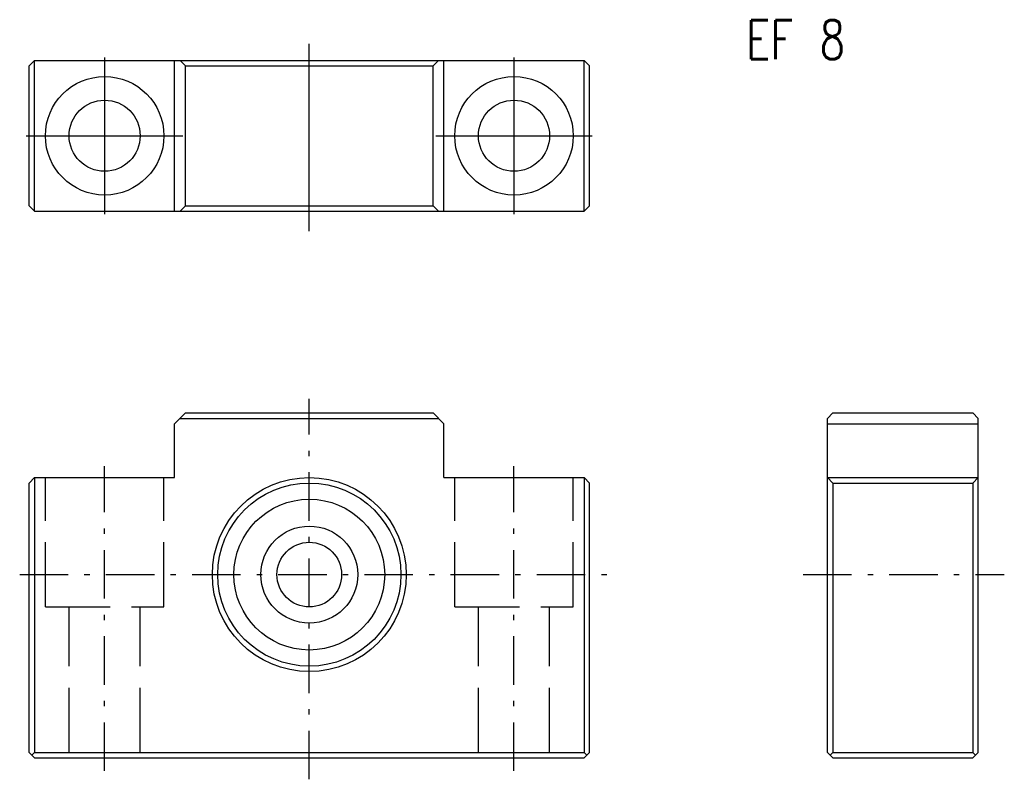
# Model space of a CAD drawing. Extents: x -26.9 to 64.5, y -19 to 51.5.
import ezdxf

# ---------------------------------------------------------------- set-up
doc = ezdxf.new("R2010")
doc.units = 0
doc.header["$MEASUREMENT"] = 0
for name, pattern in [('CENTER', [8, 4.5, -1.5, 0.5, -1.5]), ('L_DASH', [8, 6, -2]), ('SOLID', [0])]:
    doc.linetypes.add(name, pattern=pattern)
doc.layers.get('0').update_dxf_attribs({"linetype": 'SOLID'})
doc.styles.get("Standard").update_dxf_attribs({"font": 'txt.shx'})

msp = doc.modelspace()

# ---------------------------------------------------------------- linework, layer by layer
at = {"color": 7, "linetype": 'SOLID'}
for p, q in [((0, 31.881506), (0, 49.255493)), ((-25.500067, 47.7304), (-26.000067, 47.230389)), ((-25.500002, 33.730339), (-25.500002, 47.730339)), ((-25.500002, 47.730339), (25.5, 47.730339)), ((-19.000002, 48.000336), (-19.000002, 33.460342)), ((-12.500002, 33.730339), (-12.500002, 47.730339)), ((-11.499998, 47.230339), (-12.000036, 47.730377)), ((11.499995, 47.230343), (12.000036, 47.730385)), ((12.499999, 33.730339), (12.499999, 47.730339)), ((19, 48.000336), (19, 33.460342)), ((25.499994, 47.730358), (26.000029, 47.230324)), ((25.5, 33.730339), (25.5, 47.730339)), ((-26.000002, 34.230339), (-26.000002, 47.230324)), ((-11.500002, 34.230377), (-11.500002, 47.230339)), ((-11.500002, 47.230339), (11.499999, 47.230339)), ((11.499999, 34.230377), (11.499999, 47.230339)), ((26, 34.230339), (26, 47.230339)), ((-26.270006, 40.730339), (-11.729998, 40.730339)), ((11.729995, 40.730339), (26.269997, 40.730339)), ((-26.000027, 34.230373), (-25.499994, 33.730343)), ((-11.500003, 34.230377), (-12.000041, 33.730339)), ((-11.500002, 34.230377), (11.499999, 34.230377)), ((11.499993, 34.230377), (12.000035, 33.730335)), ((26.000011, 34.230328), (25.500063, 33.730328)), ((-25.500002, 33.730339), (25.5, 33.730339)), ((-11.500001, 14.999998), (-12.500002, 13.999997)), ((-11.500002, 14.999998), (11.499999, 14.999998)), ((11.5, 14.999999), (12.500001, 13.999998)), ((48.591614, 14.999952), (48.091621, 14.499936)), ((48.591576, 14.999998), (61.591576, 14.999998)), ((61.591579, 14.999998), (62.091579, 14.499997)), ((-12.500002, 8.999998), (-12.500002, 13.999998)), ((-12.000063, 14.499937), (12.000062, 14.499937)), ((12.499999, 8.999998), (12.499999, 13.999998)), ((48.091576, -16.5), (48.091576, 14.499975)), ((48.091576, 13.999998), (62.091576, 13.999998)), ((62.091576, -16.5), (62.091576, 14.499998)), ((-26.000002, -16.5), (-26.000002, 8.500084)), ((-25.499973, 8.999973), (-25.999973, 8.500057)), ((-25.500002, 8.999998), (-25.500002, -16.500002)), ((-25.500002, 8.999998), (-12.500002, 8.999998)), ((12.499999, 8.999998), (25.5, 8.999998)), ((25.499931, 8.999998), (25.499931, -16.500002)), ((25.49999, 8.999999), (25.999939, 8.500053)), ((26, -16.5), (26, 8.5)), ((48.091576, 8.999998), (62.091576, 8.999998)), ((48.591553, 8.50006), (48.091576, 8.999997)), ((48.591564, 8.500053), (48.591564, -16.499981)), ((48.591564, 8.500053), (61.59156, 8.500053)), ((61.59156, 8.500053), (61.59156, -16.499981)), ((61.591568, 8.500065), (62.091545, 9)), ((-26.000006, -16.500008), (-25.500057, -16.999954)), ((-25.499933, -16.500002), (-25.749943, -16.75001)), ((-25.500002, -16.500002), (25.499931, -16.500002)), ((-25.500002, -17), (25.499931, -17)), ((25.499929, -16.500002), (25.749939, -16.75001)), ((25.99999, -16.499981), (25.499949, -16.999983)), ((48.091576, -16.500002), (48.591576, -17)), ((48.591557, -16.49999), (48.341553, -16.749975)), ((48.591564, -16.499981), (61.59156, -16.499981)), ((48.591583, -17), (61.591576, -17)), ((62.091572, -16.499998), (61.591564, -17.000002)), ((61.591568, -16.499992), (61.841576, -16.749977))]:
    msp.add_line(p, q, dxfattribs=at)
at = {"color": 7, "linetype": 'CENTER'}
for p, q in [((0, -19), (0, 16.307913)), ((-19.000002, -18.21933), (-19.000002, 10.0734)), ((19, -18.21933), (19, 10.0734)), ((-26.884411, 0), (28, 0)), ((45.832787, 0), (64.513824, 0))]:
    msp.add_line(p, q, dxfattribs=at)
at = {"color": 7, "linetype": 'L_DASH'}
for p, q in [((-24.500002, -3.000002), (-24.500002, 8.999998)), ((-13.500002, -3.000002), (-13.500002, 8.999998)), ((13.5, -3.000002), (13.5, 8.999998)), ((24.5, -3.000002), (24.5, 8.999998)), ((-24.500002, -3.000002), (-13.500002, -3.000002)), ((-22.300001, -16.500002), (-22.300001, -3.000002)), ((-15.700002, -16.500002), (-15.700002, -3.000002)), ((13.5, -3.000002), (24.5, -3.000002)), ((15.700001, -16.500002), (15.700001, -3.000002)), ((22.3, -16.500002), (22.3, -3.000002))]:
    msp.add_line(p, q, dxfattribs=at)
at = {"color": 7, "linetype": 'SOLID'}
for centre, radius in [((-19.000002, 40.730339), 5.5), ((19, 40.730339), 5.5), ((-19.000002, 40.730339), 3.3), ((19, 40.730339), 3.3), ((0, 0), 9), ((0, 0), 8.5), ((0, 0), 7.000015), ((0, 0), 4.500015), ((0, 0), 3.000015)]:
    msp.add_circle(centre, radius, dxfattribs=at)

# ---------------------------------------------------------------- texts
at = {"color": 7, "linetype": 'SOLID', "width": 0.764172}
msp.add_text('EF 8', height=3.6, dxfattribs=at).set_placement((40.559231, 47.848335))

doc.saveas('drawing.dxf')
